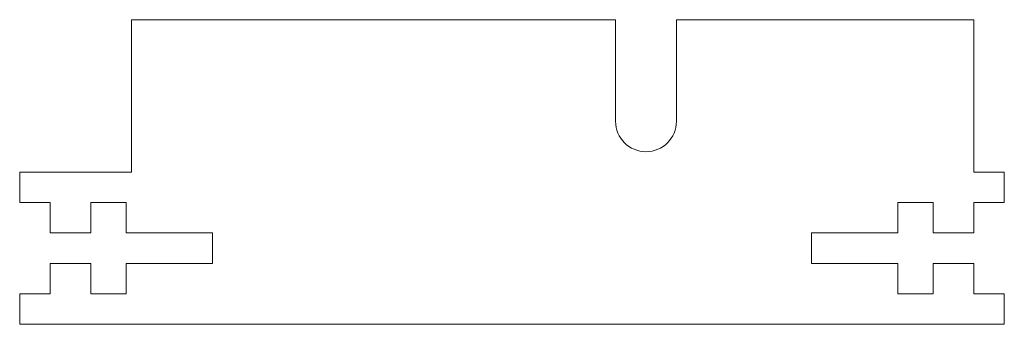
# Model space of a CAD drawing. Header units: millimetres. Extents: x -48.5 to 48.5, y -15 to 15.
import ezdxf

# ---------------------------------------------------------------- set-up
doc = ezdxf.new("R2010")
doc.units = ezdxf.units.MM

msp = doc.modelspace()

# ---------------------------------------------------------------- linework, layer by layer
at = {"color": 7, "linetype": 'Continuous', "lineweight": 15}
for p, q in [((10.2, 15), (-37.5, 15)), ((-37.5, 15), (-37.5, 0)), ((10.2, 5), (10.2, 15)), ((16.2, 15), (16.2, 5)), ((45.5, 15), (16.2, 15)), ((45.5, 0), (45.5, 15)), ((-37.5, 0), (-48.5, 0)), ((-48.5, -3), (-48.5, 0)), ((45.5, 0), (48.5, 0)), ((48.5, 0), (48.5, -3)), ((-45.5, -3), (-48.5, -3)), ((-45.5, -3), (-45.5, -6)), ((-41.5, -6), (-41.5, -3)), ((-41.5, -3), (-38, -3)), ((-38, -3), (-38, -6)), ((38, -6), (38, -3)), ((38, -3), (41.5, -3)), ((41.5, -3), (41.5, -6)), ((45.5, -6), (45.5, -3)), ((48.5, -3), (45.5, -3)), ((-45.5, -6), (-41.5, -6)), ((-38, -6), (-29.5, -6)), ((-29.5, -6), (-29.5, -9)), ((29.5, -9), (29.5, -6)), ((29.5, -6), (38, -6)), ((41.5, -6), (45.5, -6)), ((-41.5, -9), (-45.5, -9)), ((-45.5, -9), (-45.5, -12)), ((-41.5, -12), (-41.5, -9)), ((-29.5, -9), (-38, -9)), ((-38, -9), (-38, -12)), ((38, -9), (29.5, -9)), ((38, -12), (38, -9)), ((45.5, -9), (41.5, -9)), ((41.5, -9), (41.5, -12)), ((45.5, -12), (45.5, -9)), ((-48.5, -12), (-45.5, -12)), ((-48.5, -15), (-48.5, -12)), ((-38, -12), (-41.5, -12)), ((41.5, -12), (38, -12)), ((45.5, -12), (48.5, -12)), ((48.5, -12), (48.5, -15)), ((-48.5, -15), (48.5, -15))]:
    msp.add_line(p, q, dxfattribs=at)
msp.add_arc((13.2, 5), 3, 180, 0, dxfattribs=at)

doc.saveas('drawing.dxf')
